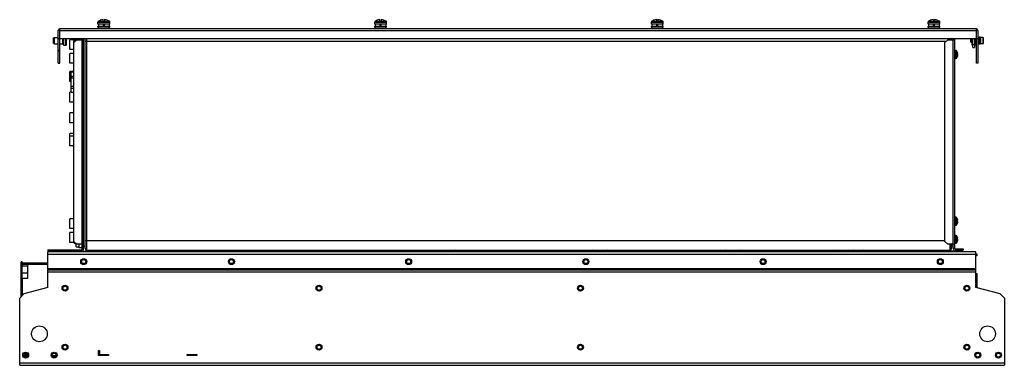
# Model space of a CAD drawing. Header units: millimetres. Extents: x 143 to 1143, y 718 to 1070.
import ezdxf

# ---------------------------------------------------------------- set-up
doc = ezdxf.new("R2010")
doc.units = ezdxf.units.MM
doc.header["$LTSCALE"] = 116.534565
doc.layers.get('0').update_dxf_attribs({"linetype": 'CONTINUOUS'})

msp = doc.modelspace()

# ---------------------------------------------------------------- linework, layer by layer
at = {"color": 7, "linetype": 'CONTINUOUS'}
for p, q in [((183.6, 1059.3), (183.2, 1060.2)), ((183.6, 1025.3), (183.6, 1060.2)), ((1114.3, 1060.3), (183.9, 1060.3)), ((222.5, 1065), (222.5, 1067.1)), ((222.5, 1067.1), (234.5, 1067.1)), ((234.5, 1065), (222.5, 1065)), ((222.5, 1061.8), (222.5, 1063)), ((222.5, 1063), (234.5, 1063)), ((234.5, 1061.8), (222.5, 1061.8)), ((222.9, 1067.9), (228.4, 1067.9)), ((223, 1060.3), (223, 1061.8)), ((223.3, 1063), (223.3, 1065)), ((225.1, 1069), (225.1, 1069)), ((227.9, 1068.2), (227.9, 1069.6)), ((227.9, 1068.2), (229.1, 1068.2)), ((228.2, 1063), (228.2, 1065)), ((228.2, 1064.8), (228.7, 1064.8)), ((228.4, 1067.9), (234, 1067.9)), ((228.7, 1065), (228.7, 1063)), ((229.1, 1069.6), (229.1, 1068.2)), ((231.9, 1069), (231.9, 1069)), ((233.7, 1065), (233.7, 1063)), ((234, 1060.3), (234, 1061.8)), ((234.5, 1065), (234.5, 1067.1)), ((234.5, 1061.8), (234.5, 1063)), ((503.5, 1065), (503.5, 1067.1)), ((503.5, 1067.1), (515.5, 1067.1)), ((515.5, 1065), (503.5, 1065)), ((503.5, 1061.8), (503.5, 1063)), ((503.5, 1063), (515.5, 1063)), ((515.5, 1061.8), (503.5, 1061.8)), ((503.9, 1067.9), (509.4, 1067.9)), ((504, 1060.3), (504, 1061.8)), ((504.3, 1063), (504.3, 1065)), ((506.1, 1069), (506.1, 1069)), ((508.9, 1068.2), (508.9, 1069.6)), ((508.9, 1068.2), (510.1, 1068.2)), ((509.2, 1063), (509.2, 1065)), ((509.2, 1064.8), (509.7, 1064.8)), ((509.4, 1067.9), (515, 1067.9)), ((509.7, 1065), (509.7, 1063)), ((510.1, 1069.6), (510.1, 1068.2)), ((512.9, 1069), (512.9, 1069)), ((514.7, 1065), (514.7, 1063)), ((515, 1060.3), (515, 1061.8)), ((515.5, 1065), (515.5, 1067.1)), ((515.5, 1061.8), (515.5, 1063)), ((784.5, 1065), (784.5, 1067.1)), ((784.5, 1067.1), (796.5, 1067.1)), ((796.5, 1065), (784.5, 1065)), ((784.5, 1061.8), (784.5, 1063)), ((784.5, 1063), (796.5, 1063)), ((796.5, 1061.8), (784.5, 1061.8)), ((784.9, 1067.9), (790.4, 1067.9)), ((785, 1060.3), (785, 1061.8)), ((785.3, 1063), (785.3, 1065)), ((787.1, 1069), (787.1, 1069)), ((789.9, 1068.2), (789.9, 1069.6)), ((789.9, 1068.2), (791.1, 1068.2)), ((790.2, 1063), (790.2, 1065)), ((790.2, 1064.8), (790.7, 1064.8)), ((790.4, 1067.9), (796, 1067.9)), ((790.7, 1065), (790.7, 1063)), ((791.1, 1069.6), (791.1, 1068.2)), ((793.9, 1069), (793.9, 1069)), ((795.7, 1065), (795.7, 1063)), ((796, 1060.3), (796, 1061.8)), ((796.5, 1065), (796.5, 1067.1)), ((796.5, 1061.8), (796.5, 1063)), ((1065.5, 1067.1), (1077.5, 1067.1)), ((1065.5, 1065), (1065.5, 1067.1)), ((1077.5, 1065), (1065.5, 1065)), ((1065.5, 1063), (1077.5, 1063)), ((1065.5, 1061.8), (1065.5, 1063)), ((1077.5, 1061.8), (1065.5, 1061.8)), ((1065.9, 1067.9), (1071.4, 1067.9)), ((1066, 1060.3), (1066, 1061.8)), ((1066.3, 1063), (1066.3, 1065)), ((1068.1, 1069), (1068.1, 1069)), ((1070.9, 1068.2), (1070.9, 1069.6)), ((1070.9, 1068.2), (1072.1, 1068.2)), ((1071.2, 1063), (1071.2, 1065)), ((1071.2, 1064.8), (1071.7, 1064.8)), ((1071.4, 1067.9), (1077, 1067.9)), ((1071.7, 1065), (1071.7, 1063)), ((1072.1, 1069.6), (1072.1, 1068.2)), ((1074.9, 1069), (1074.9, 1069)), ((1076.7, 1065), (1076.7, 1063)), ((1077, 1060.3), (1077, 1061.8)), ((1077.5, 1065), (1077.5, 1067.1)), ((1077.5, 1061.8), (1077.5, 1063)), ((1114.9, 1060.2), (1114.6, 1059.3)), ((1114.6, 1025.3), (1114.6, 1060.2)), ((177.3, 1051), (178.3, 1051.4)), ((177.3, 1045.4), (177.3, 1051)), ((178.3, 1045), (178.3, 1051.4)), ((178.3, 1051.4), (182.1, 1051.4)), ((182.1, 1025.3), (182.1, 1058.5)), ((182.1, 1050.3), (1116.1, 1050.3)), ((183.6, 1058.5), (1114.6, 1058.5)), ((186.8, 1044.8), (186.8, 1050.3)), ((187.9, 1043.2), (187.9, 1050.3)), ((189.4, 1050.3), (189.4, 1043.2)), ((190.2, 1050.3), (190.2, 1043.5)), ((199.4, 1047.7), (199.4, 1050.3)), ((200.4, 1048.7), (200.4, 1050.3)), ((203.4, 1049.2), (203.4, 1050.3)), ((206.4, 1050.3), (206.4, 1049.2)), ((207.9, 837), (207.9, 1050.3)), ((209.5, 837), (209.5, 1050.3)), ((211.3, 835.2), (211.3, 1050.3)), ((1087.7, 1050.3), (1087.7, 1049.2)), ((1089.5, 1050.3), (1089.5, 1049.2)), ((1091.1, 1049.2), (1091.1, 1050.3)), ((1092.6, 837), (1092.6, 1050.3)), ((1109.1, 1049.8), (1109.5, 1050.2)), ((1109.5, 1046.2), (1109.5, 1050.2)), ((1110.3, 1043.5), (1110.3, 1050.3)), ((1111.1, 1041.2), (1111.1, 1050.3)), ((1112.6, 1050.3), (1112.6, 1041.2)), ((1113.5, 1049.7), (1112.8, 1050.3)), ((1113.8, 1050.3), (1113.8, 1049.3)), ((1116.1, 1058.5), (1116.1, 1025.3)), ((1116.3, 1051.4), (1116.1, 1051.4)), ((1117.5, 1051.1), (1116.3, 1051.4)), ((1116.3, 1051.4), (1116.3, 1045)), ((1118.3, 1051.7), (1117.5, 1051.7)), ((1117.5, 1044.7), (1117.5, 1051.7)), ((1118.3, 1051.7), (1118.3, 1044.7)), ((1119.1, 1051.3), (1118.3, 1051.3)), ((1120.8, 1051.4), (1119.1, 1051.5)), ((1119.1, 1044.9), (1119.1, 1051.5)), ((1120.8, 1051.4), (1121.3, 1051.4)), ((1120.8, 1051.4), (1120.8, 1051.4)), ((1121.3, 1051.4), (1121.3, 1045)), ((1121.6, 1051.1), (1121.6, 1045.3)), ((177.3, 1045.4), (178.3, 1045)), ((178.3, 1045), (182.1, 1045)), ((183.6, 1045), (186.8, 1045)), ((189.4, 1043.2), (187.9, 1043.2)), ((189.4, 1043.5), (190.2, 1043.5)), ((193.9, 1039.2), (193.9, 1049.2)), ((197.9, 1049.2), (193.9, 1049.2)), ((197.9, 842.7), (197.9, 1049.7)), ((199.4, 1049.7), (197.9, 1049.7)), ((200.9, 1049.2), (197.9, 1046.2)), ((200.9, 1049.2), (207.9, 1049.2)), ((206.1, 1049.2), (206.1, 841.2)), ((209.5, 1047.7), (1084.1, 1047.7)), ((1085.6, 1049.2), (1082.6, 1046.2)), ((1082.6, 844.2), (1082.6, 1046.2)), ((1085.6, 1049.2), (1092.6, 1049.2)), ((1090.8, 1049.2), (1090.8, 841.2)), ((1109.1, 1046.6), (1109.1, 1049.8)), ((1109.1, 1046.6), (1109.5, 1046.2)), ((1109.5, 1046.2), (1110.3, 1046.2)), ((1111.1, 1043.5), (1110.3, 1043.5)), ((1111.1, 1044.2), (1112.6, 1044.2)), ((1111.1, 1041.2), (1112.6, 1041.2)), ((1113.5, 1046.7), (1112.6, 1045.8)), ((1113.5, 1049.7), (1113.5, 1046.7)), ((1113.8, 1047), (1113.8, 1044.9)), ((1114.6, 1045), (1113.8, 1045)), ((1116.3, 1045), (1116.1, 1045)), ((1117.5, 1045.3), (1116.3, 1045)), ((1118.3, 1044.7), (1117.5, 1044.7)), ((1118.3, 1048.4), (1119.1, 1048.4)), ((1119.1, 1047.9), (1118.3, 1047.9)), ((1119.1, 1045.1), (1118.3, 1045.1)), ((1120.8, 1044.9), (1119.1, 1044.9)), ((1121.3, 1045), (1120.8, 1045)), ((1120.8, 1045), (1120.8, 1044.9)), ((182.1, 1038.3), (183.6, 1038.3)), ((197.9, 1039.2), (193.9, 1039.2)), ((193.9, 1025.2), (193.9, 1035.2)), ((197.9, 1035.2), (193.9, 1035.2)), ((1093.8, 1038.2), (1092.6, 1038.2)), ((1092.6, 1030.2), (1093.8, 1030.2)), ((1093.8, 1038.2), (1093.8, 1030.2)), ((1094.6, 1037.8), (1094.6, 1037.8)), ((1094.6, 1030.7), (1094.6, 1037.7)), ((1094.6, 1030.6), (1094.6, 1030.6)), ((1095.4, 1035.8), (1095.4, 1035.8)), ((1095.4, 1032.6), (1095.4, 1032.6)), ((1095.4, 1032.5), (1095.4, 1032.4)), ((182.1, 1025.3), (183.6, 1025.3)), ((197.9, 1025.2), (193.9, 1025.2)), ((1116.1, 1025.3), (1114.6, 1025.3)), ((193.9, 1006.8), (193.9, 1016.8)), ((197.9, 1016.8), (193.9, 1016.8)), ((195.2, 995.8), (195.2, 1016.6)), ((195.2, 1016.6), (197.9, 1016.6)), ((195.2, 1012.2), (197.9, 1012.2)), ((195.2, 1010.5), (197.9, 1010.5)), ((195.2, 1006.8), (193.9, 1006.8)), ((195.2, 1001.8), (197.9, 1001.8)), ((195.2, 1000.1), (197.9, 1000.1)), ((193.9, 985.8), (193.9, 995.8)), ((195.2, 995.8), (193.9, 995.8)), ((195.2, 995.8), (197.9, 995.8)), ((197.9, 985.8), (193.9, 985.8)), ((193.9, 964.8), (193.9, 974.8)), ((197.9, 974.8), (193.9, 974.8)), ((197.9, 964.8), (193.9, 964.8)), ((193.9, 941.2), (193.9, 953.8)), ((197.9, 953.8), (193.9, 953.8)), ((197.9, 951.2), (193.9, 951.2)), ((197.9, 941.2), (193.9, 941.2)), ((193.9, 857.2), (193.9, 867.2)), ((197.9, 867.2), (193.9, 867.2)), ((1093.8, 868.7), (1092.6, 868.7)), ((1092.6, 860.7), (1093.8, 860.7)), ((1093.8, 868.7), (1093.8, 860.7)), ((1094.6, 868.3), (1094.6, 868.3)), ((1094.6, 861.2), (1094.6, 868.2)), ((1094.6, 861.1), (1094.6, 861.1)), ((1095.4, 866.3), (1095.4, 866.3)), ((1095.4, 863.1), (1095.4, 863.1)), ((1095.4, 863), (1095.4, 862.9)), ((197.9, 857.2), (193.9, 857.2)), ((193.9, 843.2), (193.9, 853.2)), ((197.9, 853.2), (193.9, 853.2)), ((1093.8, 850.2), (1092.6, 850.2)), ((1093.8, 850.2), (1093.8, 842.2)), ((197.9, 843.2), (193.9, 843.2)), ((197.9, 844.2), (200.9, 841.2)), ((197.9, 842.7), (199.4, 842.7)), ((199.4, 841.7), (199.4, 842.7)), ((200.4, 841.7), (199.4, 841.7)), ((200.4, 838.7), (200.4, 841.7)), ((207.9, 841.2), (200.9, 841.2)), ((203.4, 837.7), (203.4, 841.2)), ((206.4, 835.9), (206.4, 841.2)), ((1082.6, 844.7), (209.5, 844.7)), ((1082.6, 844.2), (1085.6, 841.2)), ((1092.6, 841.2), (1085.6, 841.2)), ((1087.7, 840.7), (1087.7, 835.2)), ((1089.5, 837), (1089.5, 841.2)), ((1091.1, 837), (1091.1, 841.2)), ((1092.6, 842.2), (1093.8, 842.2)), ((1094.6, 849.8), (1094.6, 849.8)), ((1094.6, 842.7), (1094.6, 849.7)), ((1094.6, 842.6), (1094.6, 842.6)), ((1095.4, 847.8), (1095.4, 847.8)), ((1095.4, 844.6), (1095.4, 844.6)), ((1095.4, 844.5), (1095.4, 844.4)), ((171.4, 835.6), (171.4, 834.1)), ((171.4, 835.6), (206.1, 835.6)), ((171.4, 834.1), (206.1, 834.1)), ((171.7, 797.3), (171.7, 833.6)), ((1114, 833.6), (171.7, 833.6)), ((171.7, 831.3), (1114, 831.3)), ((174.4, 835.6), (174.4, 834.1)), ((200.4, 838.7), (203.4, 838.7)), ((206.4, 837.7), (203.4, 837.7)), ((206.4, 836.7), (207.9, 836.7)), ((207.2, 834.2), (207.2, 834.5)), ((207.2, 834.2), (210.2, 834.2)), ((207.9, 839.2), (209.5, 839.2)), ((210.2, 835.6), (210.2, 834.2)), ((211.3, 835.2), (1087.7, 835.2)), ((227.4, 833.6), (226.9, 835)), ((226.9, 835), (235.7, 835)), ((235.2, 833.6), (235.7, 835)), ((239.1, 833.6), (238.6, 835)), ((238.6, 835), (247.4, 835)), ((246.9, 833.6), (247.4, 835)), ((266, 835.2), (266, 833.6)), ((270, 833.6), (270, 835.2)), ((339.1, 833.6), (338.6, 835)), ((338.6, 835), (347.4, 835)), ((346.9, 833.6), (347.4, 835)), ((429.1, 833.6), (428.6, 835)), ((428.6, 835), (437.4, 835)), ((436.9, 833.6), (437.4, 835)), ((472.6, 834.5), (471.7, 833.7)), ((484.2, 835.2), (484.2, 833.6)), ((489.2, 835.2), (489.2, 833.6)), ((491.9, 833.6), (492.6, 834.4)), ((492.6, 834.4), (498.5, 834.4)), ((494.8, 834.4), (494.1, 833.6)), ((498.5, 834.4), (499.2, 833.6)), ((506.6, 834.4), (505.9, 833.6)), ((506.6, 834.4), (510.3, 834.4)), ((510.3, 834.4), (511, 833.6)), ((582.9, 833.6), (583.6, 834.4)), ((583.6, 834.4), (587.3, 834.4)), ((587.3, 834.4), (588, 833.6)), ((597.6, 834.4), (596.9, 833.6)), ((597.6, 834.4), (601.3, 834.4)), ((601.3, 834.4), (602, 833.6)), ((682, 835.2), (682, 833.6)), ((686, 833.6), (686, 835.2)), ((721.9, 833.6), (722.6, 834.4)), ((722.6, 834.4), (726.3, 834.4)), ((726.3, 834.4), (727, 833.6)), ((737.6, 834.4), (736.9, 833.6)), ((737.6, 834.4), (741.3, 834.4)), ((742, 833.6), (741.3, 834.4)), ((856.9, 833.6), (857.6, 834.4)), ((857.6, 834.4), (861.3, 834.4)), ((861.3, 834.4), (862, 833.6)), ((872.6, 834.4), (871.9, 833.6)), ((872.6, 834.4), (876.3, 834.4)), ((877, 833.6), (876.3, 834.4)), ((971.9, 833.6), (972.6, 834.4)), ((972.6, 834.4), (976.3, 834.4)), ((976.3, 834.4), (977, 833.6)), ((987.6, 834.4), (986.9, 833.6)), ((987.6, 834.4), (991.3, 834.4)), ((992, 833.6), (991.3, 834.4)), ((997.6, 834.4), (996.9, 833.6)), ((997.6, 834.4), (1001.3, 834.4)), ((1002, 833.6), (1001.3, 834.4)), ((1014.1, 834.4), (1013.4, 833.6)), ((1014.1, 834.4), (1017.8, 834.4)), ((1017.8, 834.4), (1018.5, 833.6)), ((1025.8, 834.2), (1033.3, 834.2)), ((1025.8, 833.6), (1025.8, 834.2)), ((1033.3, 833.6), (1033.3, 834.2)), ((1070.6, 835), (1079.4, 835)), ((1071.1, 833.6), (1070.6, 835)), ((1078.9, 833.6), (1079.4, 835)), ((1088.8, 834.2), (1088.8, 835.6)), ((1091.8, 834.2), (1088.8, 834.2)), ((1091.1, 839.2), (1089.5, 839.2)), ((1092.6, 837.2), (1091.1, 837.2)), ((1091.8, 835.6), (1091.8, 834.2)), ((1092.9, 836.7), (1101.1, 836.7)), ((1092.9, 835.2), (1101.1, 835.2)), ((1098.1, 836.7), (1098.1, 835.2)), ((1101.1, 836.7), (1101.1, 835.2)), ((1114, 797.4), (1114, 833.6)), ((1114, 831.6), (1115, 831.6)), ((1115, 831.6), (1115, 829.6)), ((144.4, 788), (144.4, 823.3)), ((145.4, 823.3), (144.4, 823.3)), ((145.4, 806.9), (145.4, 823.3)), ((171.7, 821.9), (145.7, 821.9)), ((145.7, 820.9), (171.7, 820.9)), ((151.4, 806.9), (151.4, 821.9)), ((1115, 829.6), (1114, 829.6)), ((144.4, 815.8), (145.4, 815.8)), ((145.4, 819.1), (145.6, 819.1)), ((145.4, 812.6), (145.6, 812.6)), ((145.6, 812.3), (145.6, 819.4)), ((145.6, 819.4), (151.4, 819.4)), ((145.6, 812.3), (151.4, 812.3)), ((171.7, 816.6), (1114, 816.6)), ((1114, 816.2), (171.7, 816.2)), ((171.7, 816), (1114, 816)), ((1114, 814.8), (171.7, 814.8)), ((171.7, 813.1), (1114, 813.1)), ((1114, 811.6), (1115, 811.6)), ((1115, 811.6), (1115, 797.1)), ((145.4, 809.9), (144.4, 809.9)), ((144.4, 808.9), (145.4, 808.9)), ((144.4, 806.9), (151.4, 806.9)), ((145.7, 789.3), (145.7, 806.9)), ((147.1, 790.7), (143, 786.6)), ((171.7, 797.3), (147.1, 790.7)), ((1138.9, 790.7), (1114, 797.4)), ((1143, 786.6), (1138.9, 790.7)), ((143, 718.2), (143, 786.6)), ((1143, 786.6), (1143, 718.2)), ((223, 728.2), (223, 733.2)), ((223, 733.2), (224, 733.2)), ((224, 733.2), (224, 729.2)), ((1143, 720.5), (143, 720.5)), ((150.9, 728.3), (147, 728.3)), ((147.6, 729.8), (150.4, 729.8)), ((150.2, 727.3), (147.7, 727.3)), ((176, 728.3), (179.9, 728.3)), ((176.7, 727.3), (179.2, 727.3)), ((233, 728.2), (223, 728.2)), ((224, 729.2), (233, 729.2)), ((233, 729.2), (233, 728.2)), ((313, 728.2), (313, 729.2)), ((313, 729.2), (323, 729.2)), ((323, 728.2), (313, 728.2)), ((323, 729.2), (323, 728.2)), ((143, 718.2), (1143, 718.2))]:
    msp.add_line(p, q, dxfattribs=at)
for centre, radius in [((208, 823.6), 3), ((208, 823.6), 2), ((358, 823.6), 3), ((358, 823.6), 2), ((538, 823.6), 3), ((538, 823.6), 2), ((718, 823.6), 3), ((718, 823.6), 2), ((898, 823.6), 3), ((898, 823.6), 2), ((1078, 823.6), 3), ((1078, 823.6), 2), ((189, 796.6), 3), ((189, 796.6), 2), ((447, 796.6), 3), ((447, 796.6), 2), ((712.5, 796.6), 3), ((712.5, 796.6), 2), ((1105, 796.6), 3), ((1105, 796.6), 2), ((163, 750.2), 8), ((1126, 750.2), 8), ((149, 728.6), 3), ((149, 728.6), 2), ((178, 728.6), 3), ((178, 728.6), 2), ((189, 736.6), 3), ((189, 736.6), 2), ((447, 736.6), 3), ((447, 736.6), 2), ((712.5, 736.6), 3), ((712.5, 736.6), 2), ((1105, 736.6), 3), ((1105, 736.6), 2), ((1116, 728.6), 3), ((1116, 728.6), 2), ((1137, 728.6), 3), ((1137, 728.6), 2)]:
    msp.add_circle(centre, radius, dxfattribs=at)
for centre, radius, start, end in [((183.9, 1058.5), 1.8, 90, 180), ((223.5, 1067.1), 1, 123.749, 180), ((228.5, 1059.6), 10, 109.8769, 123.749), ((228.5, 1059.6), 9.99, 93.444, 109.9023), ((228.5, 1059.6), 9.99, 70.0977, 86.556), ((228.5, 1059.6), 10, 56.251, 70.1231), ((233.5, 1067.1), 1, 0, 56.251), ((504.5, 1067.1), 1, 123.749, 180), ((509.5, 1059.6), 10, 109.8769, 123.749), ((509.5, 1059.6), 9.99, 93.444, 109.9023), ((509.5, 1059.6), 9.99, 70.0977, 86.556), ((509.5, 1059.6), 10, 56.251, 70.1231), ((514.5, 1067.1), 1, 0, 56.251), ((785.5, 1067.1), 1, 123.749, 180), ((790.5, 1059.6), 10, 109.8769, 123.749), ((790.5, 1059.6), 9.99, 93.444, 109.9023), ((790.5, 1059.6), 9.99, 70.0977, 86.556), ((790.5, 1059.6), 10, 56.251, 70.1231), ((795.5, 1067.1), 1, 0, 56.251), ((1066.5, 1067.1), 1, 123.749, 180), ((1071.5, 1059.6), 10, 109.8769, 123.749), ((1071.5, 1059.6), 9.99, 93.444, 109.9023), ((1071.5, 1059.6), 9.99, 70.0977, 86.556), ((1071.5, 1059.6), 10, 56.251, 70.1231), ((1076.5, 1067.1), 1, 0, 56.251), ((1114.3, 1058.5), 1.8, 0, 90), ((187.4, 1044.8), 0.536, 180, 343.3276), ((1113.2, 1044.9), 0.612, 188.8417, 360), ((1112.2, 1048.2), 2, 312.4277, 47.5723), ((209.1, 1039.7), 1.2, 289.4429, 293.2037), ((1093.8, 1037.2), 1, 37.7932, 90), ((1093.8, 1031.2), 1, 270, 322.2068), ((1093.8, 1037.1), 1.01, 35.8271, 37.4052), ((1089.2, 1034.2), 6.47, 14.6606, 32.6763), ((1093.8, 1037.1), 1.01, 32.6758, 34.2504), ((1093.8, 1037.1), 1.01, 34.2514, 35.8279), ((1089.2, 1034.2), 6.47, 327.3237, 345.3394), ((1093.8, 1031.2), 1.01, 325.7496, 327.3242), ((1093.8, 1031.2), 1.01, 324.1721, 325.7486), ((1093.8, 1031.2), 1.01, 322.5948, 324.1729), ((1096.5, 1036), 1.1, 186.6082, 188.2816), ((1095.6, 1035.9), 0.24, 178.4954, 180.0302), ((1096.7, 1036), 1.35, 188.2383, 188.7155), ((1096.7, 1032.4), 1.38, 171.0484, 171.7563), ((1093, 1034.8), 2.57, 10.5457, 11.0541), ((1093, 1034.8), 2.57, 5.9406, 10.5666), ((1093.2, 1034.8), 2.39, 4.8015, 5.9225), ((1093.3, 1034.8), 2.23, 3.2813, 4.8087), ((1093.5, 1034.8), 2.08, 2.6039, 3.2723), ((1094.4, 1034.8), 1.13, 355.414, 356.2152), ((1095.2, 1034.7), 0.374, 342.8123, 343.6821), ((1095.2, 1034.7), 0.322, 339.5838, 342.8716), ((1094.4, 1033.6), 1.13, 3.7874, 4.589), ((1093.5, 1033.6), 2.08, 356.7282, 357.3957), ((1093.2, 1033.6), 2.39, 354.0773, 355.1964), ((1093.3, 1033.6), 2.23, 355.1899, 356.7193), ((1093, 1033.6), 2.55, 351.1901, 354.0661), ((1092.9, 1033.6), 2.61, 349.4536, 351.2056), ((1093, 1033.6), 2.58, 348.9474, 349.454), ((1093.8, 867.7), 1, 37.7932, 90), ((1093.8, 861.7), 1, 270, 322.2068), ((1093.8, 867.6), 1.01, 35.8271, 37.4052), ((1089.2, 864.7), 6.47, 14.6606, 32.6763), ((1093.8, 867.6), 1.01, 32.6758, 34.2504), ((1093.8, 867.6), 1.01, 34.2514, 35.8279), ((1089.2, 864.7), 6.47, 327.3237, 345.3394), ((1093.8, 861.7), 1.01, 325.7496, 327.3242), ((1093.8, 861.7), 1.01, 324.1721, 325.7486), ((1093.8, 861.7), 1.01, 322.5948, 324.1729), ((1096.5, 866.5), 1.1, 186.6082, 188.2816), ((1095.6, 866.4), 0.24, 178.4954, 180.0302), ((1096.7, 866.5), 1.35, 188.2383, 188.7155), ((1096.7, 862.9), 1.38, 171.0484, 171.7563), ((1093, 865.3), 2.57, 10.5457, 11.0541), ((1093, 865.3), 2.57, 5.9406, 10.5666), ((1093.2, 865.3), 2.39, 4.8015, 5.9225), ((1093.3, 865.3), 2.23, 3.2813, 4.8087), ((1093.5, 865.3), 2.08, 2.6039, 3.2723), ((1094.4, 865.3), 1.13, 355.414, 356.2152), ((1095.2, 865.2), 0.374, 342.8123, 343.6821), ((1095.2, 865.2), 0.322, 339.5838, 342.8716), ((1094.4, 864.1), 1.13, 3.7874, 4.589), ((1093.5, 864.1), 2.08, 356.7282, 357.3957), ((1093.2, 864.1), 2.39, 354.0773, 355.1964), ((1093.3, 864.1), 2.23, 355.1899, 356.7193), ((1093, 864.1), 2.55, 351.1901, 354.0661), ((1092.9, 864.1), 2.61, 349.4536, 351.2056), ((1093, 864.1), 2.58, 348.9474, 349.454), ((1093.8, 849.2), 1, 37.7932, 90), ((1093.8, 843.2), 1, 270, 322.2068), ((1093.8, 849.1), 1.01, 35.8271, 37.4052), ((1089.2, 846.2), 6.47, 14.6606, 32.6763), ((1093.8, 849.1), 1.01, 32.6758, 34.2504), ((1093.8, 849.1), 1.01, 34.2514, 35.8279), ((1089.2, 846.2), 6.47, 327.3237, 345.3394), ((1093.8, 843.2), 1.01, 325.7496, 327.3242), ((1093.8, 843.2), 1.01, 324.1721, 325.7486), ((1093.8, 843.2), 1.01, 322.5948, 324.1729), ((1096.5, 848), 1.1, 186.6082, 188.2816), ((1095.6, 847.9), 0.24, 178.4954, 180.0302), ((1096.7, 848), 1.35, 188.2383, 188.7155), ((1096.7, 844.4), 1.38, 171.0484, 171.7563), ((1093, 846.8), 2.57, 10.5457, 11.0541), ((1093, 846.8), 2.57, 5.9406, 10.5666), ((1093.2, 846.8), 2.39, 4.8015, 5.9225), ((1093.3, 846.8), 2.23, 3.2813, 4.8087), ((1093.5, 846.8), 2.08, 2.6039, 3.2723), ((1094.4, 846.8), 1.13, 355.414, 356.2152), ((1095.2, 846.7), 0.374, 342.8123, 343.6821), ((1095.2, 846.7), 0.322, 339.5838, 342.8716), ((1094.4, 845.6), 1.13, 3.7874, 4.589), ((1093.5, 845.6), 2.08, 356.7282, 357.3957), ((1093.2, 845.6), 2.39, 354.0773, 355.1964), ((1093.3, 845.6), 2.23, 355.1899, 356.7193), ((1093, 845.6), 2.55, 351.1901, 354.0661), ((1092.9, 845.6), 2.61, 349.4536, 351.2056), ((1093, 845.6), 2.58, 348.9474, 349.454), ((206.1, 835.9), 1.8, 270, 360), ((206.1, 835.9), 0.3, 270, 360), ((206.1, 837), 1.8, 307.6699, 360), ((211.3, 837), 1.8, 180, 270), ((585.5, 832.7), 2.5, 90, 137.5723), ((724.5, 832.7), 2.5, 90, 137.5723), ((739.5, 832.7), 2.5, 42.4277, 90), ((859.5, 832.7), 2.5, 90, 137.5723), ((874.5, 832.7), 2.5, 42.4277, 90), ((974.5, 832.7), 2.5, 90, 137.5723), ((989.5, 832.7), 2.5, 42.4277, 90), ((999.5, 832.7), 2.5, 42.4277, 90), ((1087.7, 837), 1.8, 270, 360), ((1092.9, 837), 1.8, 180, 270), ((1092.9, 837), 0.3, 180, 270), ((145.7, 820.6), 1.3, 90, 105.021), ((145.7, 820.6), 0.3, 90, 180)]:
    msp.add_arc(centre, radius, start, end, dxfattribs=at)
for points in [[(183.9, 1060.3), (183.8, 1060.3), (183.7, 1060.2), (183.6, 1060.2)], [(1114.6, 1060.2), (1114.5, 1060.2), (1114.4, 1060.3), (1114.4, 1060.3)], [(1121.3, 1051.4), (1121.3, 1051.4), (1121.4, 1051.4), (1121.4, 1051.4)], [(1121.4, 1051.4), (1121.5, 1051.3), (1121.5, 1051.3), (1121.5, 1051.3)], [(1121.5, 1051.3), (1121.6, 1051.2), (1121.6, 1051.2), (1121.6, 1051.1)], [(1121.3, 1045), (1121.3, 1045), (1121.4, 1045), (1121.4, 1045)], [(1121.4, 1045), (1121.5, 1045), (1121.5, 1045.1), (1121.5, 1045.1)], [(1121.5, 1045.1), (1121.6, 1045.2), (1121.6, 1045.2), (1121.6, 1045.3)], [(1095.5, 1034.5), (1095.5, 1034.5), (1095.5, 1034.5), (1095.5, 1034.5)], [(1095.5, 1033.9), (1095.5, 1033.9), (1095.5, 1033.9), (1095.5, 1033.9)], [(1095.5, 1033.8), (1095.5, 1033.8), (1095.5, 1033.8), (1095.5, 1033.8)], [(1095.5, 865), (1095.5, 865), (1095.5, 865), (1095.5, 865)], [(1095.5, 864.4), (1095.5, 864.4), (1095.5, 864.4), (1095.5, 864.4)], [(1095.5, 864.3), (1095.5, 864.3), (1095.5, 864.3), (1095.5, 864.3)], [(1095.5, 846.5), (1095.5, 846.5), (1095.5, 846.5), (1095.5, 846.5)], [(1095.5, 845.9), (1095.5, 845.9), (1095.5, 845.9), (1095.5, 845.9)], [(1095.5, 845.8), (1095.5, 845.8), (1095.5, 845.8), (1095.5, 845.8)]]:
    msp.add_open_spline(points, degree=3, dxfattribs=at)
for points, knots in [([(1114.4, 1060.3), (1114.4, 1060.3), (1114.3, 1060.3), (1114.3, 1060.3), (1114.3, 1060.3)], [0, 0, 0, 0, 0.50433, 1, 1, 1, 1]), ([(1095.4, 1036), (1095.4, 1036), (1095.4, 1036), (1095.4, 1035.9), (1095.4, 1035.9), (1095.4, 1035.9)], [0, 0, 0, 0, 0.31068, 0.60328, 1, 1, 1, 1]), ([(1095.4, 1035.9), (1095.4, 1035.9), (1095.4, 1035.9), (1095.4, 1036), (1095.4, 1036)], [0, 0, 0, 0, 0.66638, 1, 1, 1, 1]), ([(1095.4, 1035.9), (1095.4, 1035.9), (1095.4, 1035.9), (1095.4, 1035.9), (1095.4, 1035.9)], [0, 0, 0, 0, 0.212, 1, 1, 1, 1]), ([(1095.4, 1035.8), (1095.4, 1035.8), (1095.4, 1035.9), (1095.4, 1035.9), (1095.4, 1035.9)], [0, 0, 0, 0, 0.29533, 1, 1, 1, 1]), ([(1095.4, 1035.8), (1095.4, 1035.8), (1095.4, 1035.8), (1095.4, 1035.7), (1095.4, 1035.7)], [0, 0, 0, 0, 0.23328, 1, 1, 1, 1]), ([(1095.4, 1035.7), (1095.4, 1035.6), (1095.4, 1035.6), (1095.4, 1035.5), (1095.4, 1035.5)], [0, 0, 0, 0, 0.26017, 1, 1, 1, 1]), ([(1095.5, 1035.3), (1095.5, 1035.3), (1095.5, 1035.4), (1095.5, 1035.5), (1095.4, 1035.5)], [0, 0, 0, 0, 0.26037, 1, 1, 1, 1]), ([(1095.5, 1034.5), (1095.5, 1034.5), (1095.5, 1034.5), (1095.4, 1034.5), (1095.4, 1034.5)], [0, 0, 0, 0, 0.26901, 1, 1, 1, 1]), ([(1095.4, 1034.5), (1095.4, 1034.5), (1095.4, 1034.5), (1095.4, 1034.4), (1095.4, 1034.4), (1095.4, 1034.3), (1095.4, 1034.2), (1095.4, 1034.2)], [0, 0, 0, 0, 0.11726, 0.21168, 0.33186, 0.63856, 1, 1, 1, 1]), ([(1095.4, 1034.2), (1095.4, 1034.1), (1095.4, 1034.1), (1095.4, 1034), (1095.4, 1033.9), (1095.4, 1033.9), (1095.4, 1033.9), (1095.4, 1033.9)], [0, 0, 0, 0, 0.36145, 0.66813, 0.78831, 0.88273, 1, 1, 1, 1]), ([(1095.5, 1033.9), (1095.5, 1033.9), (1095.5, 1033.9), (1095.4, 1033.9), (1095.4, 1033.9)], [0, 0, 0, 0, 0.26893, 1, 1, 1, 1]), ([(1095.5, 1033.1), (1095.5, 1033.1), (1095.5, 1033), (1095.5, 1032.9), (1095.4, 1032.9)], [0, 0, 0, 0, 0.26051, 1, 1, 1, 1]), ([(1095.4, 1032.9), (1095.4, 1032.9), (1095.4, 1032.8), (1095.4, 1032.8), (1095.4, 1032.7)], [0, 0, 0, 0, 0.23558, 1, 1, 1, 1]), ([(1095.4, 1032.7), (1095.4, 1032.7), (1095.4, 1032.7), (1095.4, 1032.6), (1095.4, 1032.6)], [0, 0, 0, 0, 0.26103, 1, 1, 1, 1]), ([(1095.4, 1032.4), (1095.4, 1032.5), (1095.4, 1032.5), (1095.4, 1032.5), (1095.4, 1032.6)], [0, 0, 0, 0, 0.20027, 1, 1, 1, 1]), ([(1095.4, 1032.5), (1095.4, 1032.5), (1095.4, 1032.5), (1095.4, 1032.5), (1095.4, 1032.5)], [0, 0, 0, 0, 0.29442, 1, 1, 1, 1]), ([(1095.4, 1032.4), (1095.4, 1032.4), (1095.4, 1032.4), (1095.4, 1032.4), (1095.4, 1032.4)], [0, 0, 0, 0, 0.33413, 1, 1, 1, 1]), ([(1095.5, 1034.7), (1095.5, 1034.7), (1095.5, 1034.8), (1095.5, 1034.9), (1095.5, 1034.9)], [0, 0, 0, 0, 0.23237, 1, 1, 1, 1]), ([(1095.5, 1034.6), (1095.5, 1034.6), (1095.5, 1034.6), (1095.5, 1034.7), (1095.5, 1034.7)], [0, 0, 0, 0, 0.21701, 1, 1, 1, 1]), ([(1095.5, 1034.6), (1095.5, 1034.6), (1095.5, 1034.6), (1095.5, 1034.5), (1095.5, 1034.5)], [0, 0, 0, 0, 0.26429, 1, 1, 1, 1]), ([(1095.5, 1034.5), (1095.5, 1034.5), (1095.5, 1034.5), (1095.5, 1034.5), (1095.5, 1034.5)], [0, 0, 0, 0, 0.26888, 1, 1, 1, 1]), ([(1095.5, 1033.8), (1095.5, 1033.8), (1095.5, 1033.9), (1095.5, 1033.9), (1095.5, 1033.9)], [0, 0, 0, 0, 0.26878, 1, 1, 1, 1]), ([(1095.5, 1033.7), (1095.5, 1033.7), (1095.5, 1033.7), (1095.5, 1033.8), (1095.5, 1033.8)], [0, 0, 0, 0, 0.28244, 1, 1, 1, 1]), ([(1095.5, 1033.8), (1095.5, 1033.8), (1095.5, 1033.8), (1095.5, 1033.8), (1095.5, 1033.8)], [0, 0, 0, 0, 0.2644, 1, 1, 1, 1]), ([(1095.5, 1033.5), (1095.5, 1033.5), (1095.5, 1033.5), (1095.5, 1033.6), (1095.5, 1033.6)], [0, 0, 0, 0, 0.26635, 1, 1, 1, 1]), ([(1095.4, 866.5), (1095.4, 866.5), (1095.4, 866.5), (1095.4, 866.4), (1095.4, 866.4), (1095.4, 866.4)], [0, 0, 0, 0, 0.31068, 0.60328, 1, 1, 1, 1]), ([(1095.4, 866.4), (1095.4, 866.4), (1095.4, 866.4), (1095.4, 866.5), (1095.4, 866.5)], [0, 0, 0, 0, 0.66638, 1, 1, 1, 1]), ([(1095.4, 866.4), (1095.4, 866.4), (1095.4, 866.4), (1095.4, 866.4), (1095.4, 866.4)], [0, 0, 0, 0, 0.212, 1, 1, 1, 1]), ([(1095.4, 866.3), (1095.4, 866.3), (1095.4, 866.4), (1095.4, 866.4), (1095.4, 866.4)], [0, 0, 0, 0, 0.29533, 1, 1, 1, 1]), ([(1095.4, 866.3), (1095.4, 866.3), (1095.4, 866.3), (1095.4, 866.2), (1095.4, 866.2)], [0, 0, 0, 0, 0.23328, 1, 1, 1, 1]), ([(1095.4, 866.2), (1095.4, 866.1), (1095.4, 866.1), (1095.4, 866), (1095.4, 866)], [0, 0, 0, 0, 0.26017, 1, 1, 1, 1]), ([(1095.5, 865.8), (1095.5, 865.8), (1095.5, 865.9), (1095.5, 866), (1095.4, 866)], [0, 0, 0, 0, 0.26037, 1, 1, 1, 1]), ([(1095.5, 865), (1095.5, 865), (1095.5, 865), (1095.4, 865), (1095.4, 865)], [0, 0, 0, 0, 0.26901, 1, 1, 1, 1]), ([(1095.4, 865), (1095.4, 865), (1095.4, 865), (1095.4, 864.9), (1095.4, 864.9), (1095.4, 864.8), (1095.4, 864.7), (1095.4, 864.7)], [0, 0, 0, 0, 0.11726, 0.21168, 0.33186, 0.63856, 1, 1, 1, 1]), ([(1095.4, 864.7), (1095.4, 864.6), (1095.4, 864.6), (1095.4, 864.5), (1095.4, 864.4), (1095.4, 864.4), (1095.4, 864.4), (1095.4, 864.4)], [0, 0, 0, 0, 0.36145, 0.66813, 0.78831, 0.88273, 1, 1, 1, 1]), ([(1095.5, 864.4), (1095.5, 864.4), (1095.5, 864.4), (1095.4, 864.4), (1095.4, 864.4)], [0, 0, 0, 0, 0.26893, 1, 1, 1, 1]), ([(1095.5, 863.6), (1095.5, 863.6), (1095.5, 863.5), (1095.5, 863.4), (1095.4, 863.4)], [0, 0, 0, 0, 0.26051, 1, 1, 1, 1]), ([(1095.4, 863.4), (1095.4, 863.4), (1095.4, 863.3), (1095.4, 863.3), (1095.4, 863.2)], [0, 0, 0, 0, 0.23558, 1, 1, 1, 1]), ([(1095.4, 863.2), (1095.4, 863.2), (1095.4, 863.2), (1095.4, 863.1), (1095.4, 863.1)], [0, 0, 0, 0, 0.26103, 1, 1, 1, 1]), ([(1095.4, 862.9), (1095.4, 863), (1095.4, 863), (1095.4, 863), (1095.4, 863.1)], [0, 0, 0, 0, 0.20027, 1, 1, 1, 1]), ([(1095.4, 863), (1095.4, 863), (1095.4, 863), (1095.4, 863), (1095.4, 863)], [0, 0, 0, 0, 0.29442, 1, 1, 1, 1]), ([(1095.4, 862.9), (1095.4, 862.9), (1095.4, 862.9), (1095.4, 862.9), (1095.4, 862.9)], [0, 0, 0, 0, 0.33413, 1, 1, 1, 1]), ([(1095.5, 865.2), (1095.5, 865.2), (1095.5, 865.3), (1095.5, 865.4), (1095.5, 865.4)], [0, 0, 0, 0, 0.23237, 1, 1, 1, 1]), ([(1095.5, 865.1), (1095.5, 865.1), (1095.5, 865.1), (1095.5, 865.2), (1095.5, 865.2)], [0, 0, 0, 0, 0.21701, 1, 1, 1, 1]), ([(1095.5, 865.1), (1095.5, 865.1), (1095.5, 865.1), (1095.5, 865), (1095.5, 865)], [0, 0, 0, 0, 0.26429, 1, 1, 1, 1]), ([(1095.5, 865), (1095.5, 865), (1095.5, 865), (1095.5, 865), (1095.5, 865)], [0, 0, 0, 0, 0.26888, 1, 1, 1, 1]), ([(1095.5, 864.3), (1095.5, 864.3), (1095.5, 864.4), (1095.5, 864.4), (1095.5, 864.4)], [0, 0, 0, 0, 0.26878, 1, 1, 1, 1]), ([(1095.5, 864.2), (1095.5, 864.2), (1095.5, 864.2), (1095.5, 864.3), (1095.5, 864.3)], [0, 0, 0, 0, 0.28244, 1, 1, 1, 1]), ([(1095.5, 864.3), (1095.5, 864.3), (1095.5, 864.3), (1095.5, 864.3), (1095.5, 864.3)], [0, 0, 0, 0, 0.2644, 1, 1, 1, 1]), ([(1095.5, 864), (1095.5, 864), (1095.5, 864), (1095.5, 864.1), (1095.5, 864.1)], [0, 0, 0, 0, 0.26635, 1, 1, 1, 1]), ([(1095.4, 848), (1095.4, 848), (1095.4, 848), (1095.4, 847.9), (1095.4, 847.9), (1095.4, 847.9)], [0, 0, 0, 0, 0.31068, 0.60328, 1, 1, 1, 1]), ([(1095.4, 847.9), (1095.4, 847.9), (1095.4, 847.9), (1095.4, 848), (1095.4, 848)], [0, 0, 0, 0, 0.66638, 1, 1, 1, 1]), ([(1095.4, 847.9), (1095.4, 847.9), (1095.4, 847.9), (1095.4, 847.9), (1095.4, 847.9)], [0, 0, 0, 0, 0.212, 1, 1, 1, 1]), ([(1095.4, 847.8), (1095.4, 847.8), (1095.4, 847.9), (1095.4, 847.9), (1095.4, 847.9)], [0, 0, 0, 0, 0.29533, 1, 1, 1, 1]), ([(1095.4, 847.8), (1095.4, 847.8), (1095.4, 847.8), (1095.4, 847.7), (1095.4, 847.7)], [0, 0, 0, 0, 0.23328, 1, 1, 1, 1]), ([(1095.4, 847.7), (1095.4, 847.6), (1095.4, 847.6), (1095.4, 847.5), (1095.4, 847.5)], [0, 0, 0, 0, 0.26017, 1, 1, 1, 1]), ([(1095.5, 847.3), (1095.5, 847.3), (1095.5, 847.4), (1095.5, 847.5), (1095.4, 847.5)], [0, 0, 0, 0, 0.26037, 1, 1, 1, 1]), ([(1095.5, 846.5), (1095.5, 846.5), (1095.5, 846.5), (1095.4, 846.5), (1095.4, 846.5)], [0, 0, 0, 0, 0.26901, 1, 1, 1, 1]), ([(1095.4, 846.5), (1095.4, 846.5), (1095.4, 846.5), (1095.4, 846.4), (1095.4, 846.4), (1095.4, 846.3), (1095.4, 846.2), (1095.4, 846.2)], [0, 0, 0, 0, 0.11726, 0.21168, 0.33186, 0.63856, 1, 1, 1, 1]), ([(1095.4, 846.2), (1095.4, 846.1), (1095.4, 846.1), (1095.4, 846), (1095.4, 845.9), (1095.4, 845.9), (1095.4, 845.9), (1095.4, 845.9)], [0, 0, 0, 0, 0.36145, 0.66813, 0.78831, 0.88273, 1, 1, 1, 1]), ([(1095.5, 845.9), (1095.5, 845.9), (1095.5, 845.9), (1095.4, 845.9), (1095.4, 845.9)], [0, 0, 0, 0, 0.26893, 1, 1, 1, 1]), ([(1095.5, 845.1), (1095.5, 845.1), (1095.5, 845), (1095.5, 844.9), (1095.4, 844.9)], [0, 0, 0, 0, 0.26051, 1, 1, 1, 1]), ([(1095.4, 844.9), (1095.4, 844.9), (1095.4, 844.8), (1095.4, 844.8), (1095.4, 844.7)], [0, 0, 0, 0, 0.23558, 1, 1, 1, 1]), ([(1095.4, 844.7), (1095.4, 844.7), (1095.4, 844.7), (1095.4, 844.6), (1095.4, 844.6)], [0, 0, 0, 0, 0.26103, 1, 1, 1, 1]), ([(1095.4, 844.4), (1095.4, 844.5), (1095.4, 844.5), (1095.4, 844.5), (1095.4, 844.6)], [0, 0, 0, 0, 0.20027, 1, 1, 1, 1]), ([(1095.4, 844.5), (1095.4, 844.5), (1095.4, 844.5), (1095.4, 844.5), (1095.4, 844.5)], [0, 0, 0, 0, 0.29442, 1, 1, 1, 1]), ([(1095.4, 844.4), (1095.4, 844.4), (1095.4, 844.4), (1095.4, 844.4), (1095.4, 844.4)], [0, 0, 0, 0, 0.33413, 1, 1, 1, 1]), ([(1095.5, 846.7), (1095.5, 846.7), (1095.5, 846.8), (1095.5, 846.9), (1095.5, 846.9)], [0, 0, 0, 0, 0.23237, 1, 1, 1, 1]), ([(1095.5, 846.6), (1095.5, 846.6), (1095.5, 846.6), (1095.5, 846.7), (1095.5, 846.7)], [0, 0, 0, 0, 0.21701, 1, 1, 1, 1]), ([(1095.5, 846.6), (1095.5, 846.6), (1095.5, 846.6), (1095.5, 846.5), (1095.5, 846.5)], [0, 0, 0, 0, 0.26429, 1, 1, 1, 1]), ([(1095.5, 846.5), (1095.5, 846.5), (1095.5, 846.5), (1095.5, 846.5), (1095.5, 846.5)], [0, 0, 0, 0, 0.26888, 1, 1, 1, 1]), ([(1095.5, 845.8), (1095.5, 845.8), (1095.5, 845.9), (1095.5, 845.9), (1095.5, 845.9)], [0, 0, 0, 0, 0.26878, 1, 1, 1, 1]), ([(1095.5, 845.7), (1095.5, 845.7), (1095.5, 845.7), (1095.5, 845.8), (1095.5, 845.8)], [0, 0, 0, 0, 0.28244, 1, 1, 1, 1]), ([(1095.5, 845.8), (1095.5, 845.8), (1095.5, 845.8), (1095.5, 845.8), (1095.5, 845.8)], [0, 0, 0, 0, 0.2644, 1, 1, 1, 1]), ([(1095.5, 845.5), (1095.5, 845.5), (1095.5, 845.5), (1095.5, 845.6), (1095.5, 845.6)], [0, 0, 0, 0, 0.26635, 1, 1, 1, 1])]:
    msp.add_open_spline(points, degree=3, knots=knots, dxfattribs=at)

doc.saveas('drawing.dxf')
